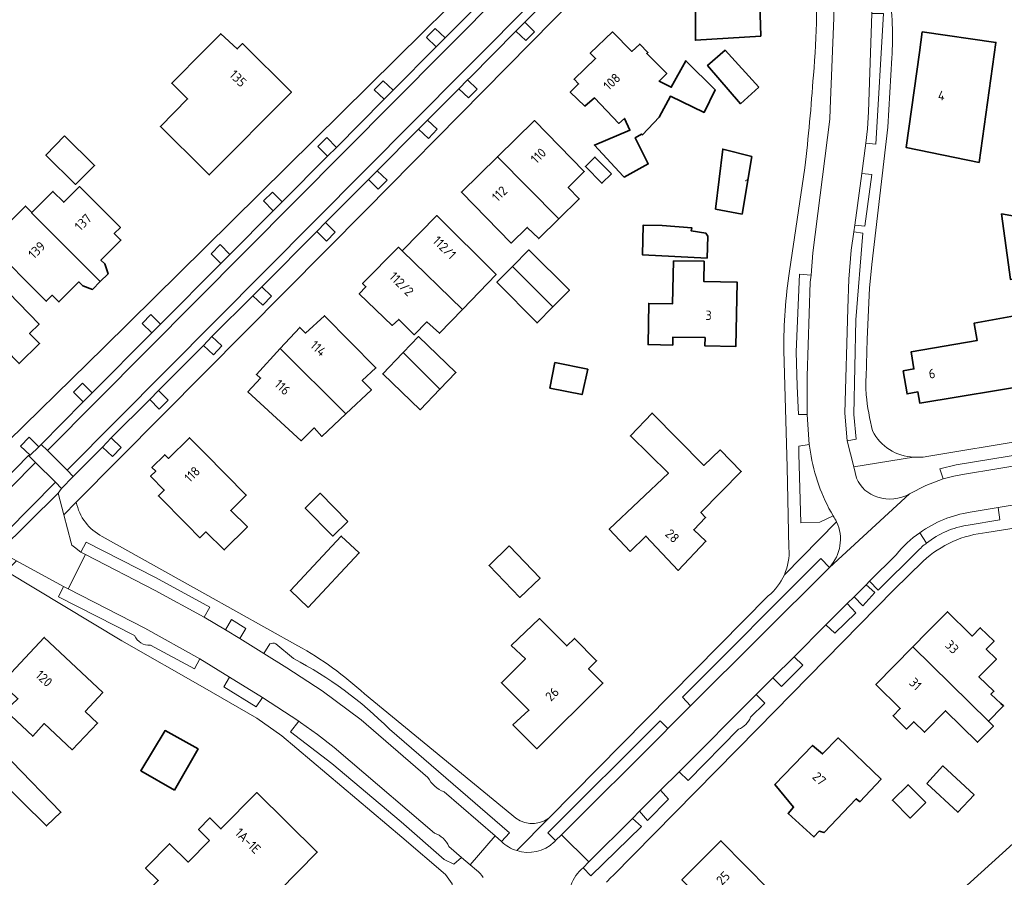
# Model space of a CAD drawing. Extents: x 152761 to 155748, y 459947 to 462743.
# Tile 132 of 256: x 153973 to 154115, y 462110 to 462233. Entities that reach past the tile are written whole.
import ezdxf
from ezdxf.enums import TextEntityAlignment as Align

# ---------------------------------------------------------------- set-up
doc = ezdxf.new("R2010")
doc.units = 0
doc.header["$LTSCALE"] = 0.75
for name, color, linetype, lineweight in [('B-RO-GR-GROENVOORZIENING-GV', 251, 'CONTINUOUS', 18), ('B-RO-IE-TERREINAFSCHEIDING_KUNSTMATIG_MUUR-G', 251, 'IE-TERREINAFSCHEIDING-KUNSTMATIG-DICHT', 18), ('B-RO-OG-BEBOUWING-GV', 6, 'CONTINUOUS', 35), ('B-RO-OG-BEBOUWING-T18', 1, 'CONTINUOUS', 18), ('B-RO-OG-TERREIN_CULTUURSCHEIDING-GV', 251, 'CONTINUOUS', 18), ('B-RO-VH-VERHARDING_ASFALT-GV', 251, 'CONTINUOUS', 18), ('B-RO-VH-VERHARDING_BEDRIJFSVLOERPLAAT-GV', 251, 'CONTINUOUS', 18), ('B-RO-VH-VERHARDING_STRAATBAKSTEEN-GV', 251, 'CONTINUOUS', 18), ('B-RO-VH-VERHARDING_TEGEL-GV', 251, 'CONTINUOUS', 18)]:
    doc.layers.add(name, color=color, linetype=linetype, lineweight=lineweight)
doc.styles.add('NLCS-ISO-M200-T18', font='NLCS-ISO.ttf', dxfattribs={"height": 0.36})
doc.linetypes.add('IE-TERREINAFSCHEIDING-KUNSTMATIG-DICHT', pattern='A,8,-1,[82,NLCS.SHX,S=0.75,R=90,X=0,Y=0],-1', length=10)

msp = doc.modelspace()

# ---------------------------------------------------------------- linework, layer by layer
at = {"layer": 'B-RO-GR-GROENVOORZIENING-GV', "flags": 128}
for points in [[(154044.584, 462231.368), (154045.996, 462230.033), (154047.256, 462231.283), (154045.847, 462232.654)], [(154034.429, 462230.384), (154033.026, 462231.724), (154031.968, 462230.673), (154031.762, 462230.468), (154033.155, 462229.105), (154033.356, 462229.307)], [(154026.998, 462222.899), (154025.575, 462224.245), (154024.29, 462222.964), (154025.714, 462221.594)], [(154036.402, 462223.092), (154037.805, 462221.786), (154039.03, 462223.045), (154037.67, 462224.373)], [(154031.932, 462218.623), (154030.629, 462217.34), (154032.064, 462215.995), (154033.315, 462217.308)], [(154017.574, 462213.432), (154018.865, 462214.709), (154017.476, 462216.116), (154016.194, 462214.817)], [(154024.717, 462211.361), (154023.441, 462210.083), (154024.858, 462208.735), (154026.131, 462210.015)], [(154009.786, 462205.61), (154011.087, 462206.907), (154009.709, 462208.297), (154008.406, 462207.03)], [(154016.061, 462202.655), (154017.45, 462201.29), (154018.701, 462202.577), (154017.318, 462203.941)], [(154002.308, 462198.094), (154003.577, 462199.371), (154002.222, 462200.791), (154000.931, 462199.456)], [(154008.161, 462194.727), (154006.882, 462193.418), (154008.301, 462192.097), (154009.56, 462193.376)], [(153992.404, 462188.137), (153993.66, 462189.391), (153992.25, 462190.758), (153991.009, 462189.494)], [(154001.037, 462187.597), (153999.812, 462186.314), (154001.255, 462185.006), (154002.453, 462186.268)], [(153983.877, 462179.529), (153982.469, 462180.925), (153981.19, 462179.64), (153982.579, 462178.261)], [(153993.359, 462179.855), (153992.123, 462178.583), (153993.454, 462177.208), (153994.754, 462178.471)], [(153974.985, 462170.611), (153976.226, 462171.831), (153974.831, 462173.199), (153973.573, 462171.92)], [(153985.334, 462171.764), (153986.782, 462170.434), (153988.035, 462171.717), (153986.583, 462173.075)]]:
    msp.add_lwpolyline(points, close=True, dxfattribs=at)
at = {"layer": 'B-RO-IE-TERREINAFSCHEIDING_KUNSTMATIG_MUUR-G', "flags": 128}
msp.add_lwpolyline([(154125.302, 462129.506), (154126.015, 462124.18), (154108.175, 462108.07), (154109.912, 462094.744)], dxfattribs=at)
at = {"layer": 'B-RO-OG-BEBOUWING-GV', "flags": 128}
for points in [[(154076.013, 462245.852), (154071.977, 462245.722), (154071.995, 462245.17), (154066.298, 462244.999), (154066.47, 462239.632), (154068.588, 462239.699), (154068.74, 462234.929), (154070.316, 462234.982), (154070.317, 462230.057), (154079.679, 462230.655), (154079.558, 462235.295), (154081.032, 462235.345), (154081.002, 462236.282), (154082.994, 462236.326), (154082.727, 462244.705), (154080.778, 462244.619), (154080.752, 462245.458), (154076.03, 462245.298)], [(154000, 462211.401), (154000.646, 462210.761), (154012.419, 462222.63), (154005.41, 462229.582), (154004.654, 462228.82), (154002.292, 462230.995), (154000, 462228.683), (153995.259, 462223.904), (153997.538, 462221.646), (153993.637, 462217.712)], [(154059.971, 462210.563), (154060.081, 462210.444), (154063.55, 462212.336), (154061.664, 462216.062), (154062.579, 462216.596), (154062.736, 462216.516), (154065.107, 462219.041), (154066.737, 462222.021), (154071.549, 462219.724), (154073.16, 462222.93), (154068.956, 462227.118), (154066.853, 462223.321), (154065.112, 462224.196), (154066.2, 462225.271), (154063.343, 462228.161), (154063.506, 462228.323), (154062.325, 462229.517), (154061.219, 462228.446), (154058.439, 462231.258), (154055.244, 462228.192), (154055.999, 462227.425), (154052.91, 462224.466), (154053.558, 462223.802), (154052.364, 462222.637), (154054.458, 462220.612), (154055.837, 462221.784), (154059.35, 462218.141), (154060.136, 462218.867), (154060.931, 462217.152), (154055.829, 462215.028)], [(154102.814, 462231.257), (154102.397, 462228.296), (154100.486, 462214.705), (154110.953, 462212.563), (154113.364, 462229.748)], [(154079.394, 462223.326), (154074.576, 462228.618), (154072.043, 462226.453), (154076.777, 462220.959)], [(154041.947, 462213.362), (154050.758, 462204.482), (154053.662, 462207.322), (154052.078, 462208.982), (154054.379, 462211.233), (154047.236, 462218.535)], [(153979.898, 462216.372), (153977.249, 462213.589), (153981.492, 462209.399), (153984.208, 462212.101)], [(154078.37, 462213.388), (154074.229, 462214.475), (154073.2, 462205.859), (154076.994, 462205.16)], [(154050.758, 462204.482), (154041.947, 462213.362), (154036.781, 462208.31), (154043.924, 462201.007), (154046.2, 462203.233), (154047.854, 462201.642)], [(154058.277, 462210.897), (154055.897, 462213.315), (154054.541, 462211.979), (154056.921, 462209.562)], [(153985.023, 462195.483), (153986.146, 462196.608), (153985.67, 462198.008), (153985.112, 462198.567), (153987.99, 462201.437), (153987.04, 462202.39), (153987.904, 462203.251), (153982.071, 462209.1), (153979.802, 462206.836), (153978.238, 462208.405), (153975.218, 462205.393), (153975.178, 462205.353)], [(153985.023, 462195.483), (153975.178, 462205.353), (153975.218, 462205.393), (153974.307, 462206.306), (153968.98, 462200.993), (153977.281, 462192.67), (153978.148, 462193.535), (153979.105, 462192.575), (153981.966, 462195.429), (153982.511, 462194.865), (153983.9, 462194.357)], [(154120.382, 462199.793), (154119.777, 462204.191), (154114.18, 462205.179), (154115.472, 462195.779), (154120.833, 462196.514)], [(154036.923, 462191.502), (154041.755, 462196.485), (154033.264, 462204.926), (154028.264, 462199.896)], [(154065.552, 462203.53), (154062.83, 462203.571), (154062.713, 462199.315), (154071.983, 462198.853), (154072.092, 462201.989), (154071.822, 462202.394), (154069.714, 462202.746), (154069.795, 462203.178)], [(154036.923, 462191.502), (154028.264, 462199.896), (154027.767, 462200.39), (154022.62, 462195.213), (154023.091, 462194.744), (154022.149, 462193.735), (154026.871, 462189.202), (154027.808, 462190.056), (154030.006, 462187.87), (154031.832, 462189.706), (154033.655, 462188.072)], [(154044.076, 462197.641), (154049.895, 462191.872), (154052.259, 462194.264), (154046.425, 462200.01)], [(154067.15, 462198.471), (154067.037, 462192.299), (154063.627, 462192.361), (154063.519, 462186.453), (154067.061, 462186.389), (154067.082, 462187.532), (154071.701, 462187.448), (154071.679, 462186.274), (154076.109, 462186.193), (154076.277, 462195.412), (154071.492, 462195.499), (154071.544, 462198.391)], [(154049.895, 462191.872), (154044.076, 462197.641), (154041.865, 462195.41), (154047.612, 462189.561)], [(153963.369, 462191.869), (153968.495, 462186.725), (153969.518, 462187.667), (153973.388, 462183.731), (153976.335, 462186.594), (153974.905, 462188.066), (153976.257, 462189.38), (153970.407, 462195.401), (153967.824, 462192.891), (153966.171, 462194.592)], [(154020.232, 462176.557), (154023.879, 462179.983), (154022.562, 462181.306), (154024.523, 462183.106), (154017.157, 462190.58), (154014.419, 462188.094), (154013.611, 462188.915), (154010.816, 462185.888)], [(154100.072, 462182.708), (154100.643, 462179.4), (154102.188, 462179.667), (154102.466, 462178.058), (154119.246, 462180.852), (154117.626, 462190.852), (154110.231, 462189.509), (154110.239, 462189.46), (154110.657, 462187.041), (154101.208, 462185.409), (154101.628, 462182.977)], [(154028.419, 462185.302), (154033.698, 462180.062), (154035.995, 462182.446), (154030.604, 462187.598)], [(154010.816, 462185.888), (154007.404, 462182.194), (154007.992, 462181.651), (154006.195, 462179.702), (154013.804, 462172.686), (154015.671, 462174.526), (154016.761, 462173.297), (154020.232, 462176.557)], [(154033.698, 462180.062), (154028.419, 462185.302), (154028.334, 462185.213), (154025.511, 462182.247), (154030.862, 462177.117)], [(154054.888, 462182.932), (154050.186, 462183.879), (154049.455, 462180.23), (154054.077, 462179.284)], [(154060.97, 462156.816), (154063.214, 462159.021), (154067.817, 462154.109), (154071.807, 462158.285), (154070.066, 462159.938), (154071.773, 462161.678), (154071.084, 462162.393), (154076.873, 462168.262), (154073.841, 462171.37), (154071.535, 462169.145), (154064.103, 462176.643), (154061.005, 462173.374), (154066.439, 462168.049), (154057.96, 462160.036)], [(153997.407, 462160.688), (153999.305, 462158.787), (154000.139, 462159.62), (154002.801, 462157.042), (154006.113, 462160.334), (154003.724, 462162.711), (154005.935, 462164.902), (154000, 462170.894), (153997.8, 462173.115), (153994.804, 462170.148), (153994.272, 462170.684), (153992.434, 462168.863), (153992.965, 462168.327), (153992.231, 462167.6), (153994.203, 462165.609), (153993.36, 462164.774)], [(154020.487, 462161.129), (154016.533, 462165.147), (154014.389, 462163.037), (154018.343, 462159.019)], [(154014.839, 462148.813), (154022.128, 462156.617), (154019.558, 462159.018), (154012.269, 462151.213)], [(154043.643, 462157.612), (154040.733, 462154.824), (154045.136, 462150.228), (154048.046, 462153.016)], [(154043.916, 462143.369), (154045.942, 462141.427), (154042.51, 462138.012), (154046.444, 462134.06), (154044.153, 462132.001), (154047.58, 462128.55), (154057.043, 462137.967), (154054.997, 462140.021), (154056.149, 462141.168), (154052.96, 462144.372), (154051.86, 462143.276), (154047.942, 462147.213)], [(154101.48, 462143.162), (154112.289, 462132.498), (154114.301, 462134.537), (154114.456, 462134.694), (154114.089, 462135.03), (154112.64, 462136.358), (154113.083, 462136.804), (154110.941, 462138.863), (154113.436, 462141.395), (154111.984, 462142.826), (154113.096, 462143.954), (154111.121, 462145.901), (154109.943, 462144.706), (154109.74, 462144.906), (154106.421, 462148.177), (154105.684, 462147.429), (154103.579, 462145.292)], [(153982.863, 462133.901), (153985.376, 462136.6), (153976.991, 462144.495), (153970.878, 462137.937), (153973.235, 462135.712), (153971.425, 462134.049), (153975.342, 462130.338), (153976.99, 462132.167), (153980.98, 462128.401), (153984.643, 462132.23)], [(154101.48, 462143.162), (154096.163, 462137.766), (154099.659, 462134.321), (154098.635, 462133.282), (154100.572, 462131.374), (154101.599, 462132.416), (154103.115, 462130.922), (154106.151, 462134.003), (154110.733, 462129.488), (154113.004, 462131.792), (154112.289, 462132.498)], [(153995.681, 462122.618), (153999.041, 462128.534), (153994.303, 462131.149), (153990.837, 462125.414)], [(154093.851, 462120.938), (154096.904, 462124.215), (154090.785, 462130.108), (154088.536, 462127.81), (154087.104, 462129.038), (154081.695, 462123.452), (154084.378, 462120.2), (154083.594, 462119.284), (154087.3, 462115.914), (154088.052, 462116.744), (154088.739, 462116.553), (154093.361, 462121.4)], [(153972.354, 462126.733), (153970.162, 462124.536), (153977.332, 462117.493), (153979.385, 462119.463)], [(154103.452, 462123.577), (154107.917, 462119.453), (154110.235, 462121.964), (154105.77, 462126.087)], [(154103.323, 462120.866), (154100.782, 462123.41), (154098.545, 462121.176), (154101.086, 462118.632)], [(154000.697, 462115.428), (153997.627, 462112.311), (153994.961, 462114.937), (153994.945, 462114.953), (153991.695, 462111.653), (153991.514, 462111.47), (153993.33, 462109.68), (153991.835, 462108.163), (153996.798, 462103.275), (153996.967, 462103.447), (153997.979, 462104.474), (153998.285, 462104.785), (153999.297, 462103.789), (153999.511, 462104.006), (154001.606, 462106.133), (154005.161, 462102.631), (154016.108, 462113.745), (154007.445, 462122.278), (154002.311, 462117.066), (154000.727, 462118.641), (153999.106, 462117.009)], [(154077.031, 462101.187), (154077.98, 462102.135), (154080.928, 462099.246), (154087.245, 462105.649), (154084.058, 462108.779), (154082.522, 462107.214), (154081.169, 462108.541), (154080.928, 462108.295), (154073.967, 462115.369), (154068.373, 462109.782), (154075.653, 462102.555)]]:
    msp.add_lwpolyline(points, close=True, dxfattribs=at)
at = {"layer": 'B-RO-OG-TERREIN_CULTUURSCHEIDING-GV', "flags": 128}
for points in [[(154094.71, 462215.314), (154096.142, 462215.16), (154097.244, 462233.907), (154095.578, 462233.904), (154095.125, 462219.805), (154094.968, 462217.388)], [(154094.145, 462210.978), (154093.147, 462203.548), (154094.584, 462203.401), (154095.596, 462210.837)], [(154092.064, 462172.67), (154093.334, 462172.914), (154093.025, 462176.463), (154093.298, 462190.009), (154094.318, 462202.44), (154093.03, 462202.599), (154092.636, 462200.001), (154092.306, 462195.825), (154092.143, 462191.639), (154091.715, 462176.633)], [(154086.884, 462196.383), (154085.202, 462196.541), (154084.761, 462185.426), (154084.871, 462180.492), (154085.058, 462176.453), (154086.32, 462176.449), (154086.34, 462181.91), (154086.758, 462195.379)], [(154117.882, 462170.917), (154107.689, 462169.251), (154105.312, 462168.636), (154105.806, 462167.203), (154107.329, 462167.6), (154108.875, 462167.894), (154118.131, 462169.398), (154120.402, 462169.767), (154120.173, 462171.291)], [(153982.251, 462156.71), (153982.9, 462156.365), (153992.909, 462151.248), (153999.922, 462147.418), (154000.741, 462148.821), (153992.949, 462153.084), (153982.985, 462158.143)], [(154089.508, 462154.542), (154088.282, 462155.808), (154068.447, 462135.967), (154069.622, 462134.688)], [(154094.754, 462152.06), (154093.045, 462150.316), (154094.305, 462149.045), (154096.036, 462150.924)], [(154092.05, 462149.345), (154089.017, 462146.316), (154090.269, 462145.123), (154093.289, 462148.026)], [(154005.042, 462144.354), (154005.89, 462145.787), (154003.81, 462147.067), (154002.948, 462145.611)], [(154084.46, 462141.747), (154081.415, 462138.705), (154082.633, 462137.462), (154085.701, 462140.522)], [(154008.251, 462135.898), (154003.568, 462138.802), (154002.723, 462137.403), (154007.388, 462134.56)], [(154066.375, 462131.437), (154065.243, 462132.566), (154049.156, 462116.511), (154050.275, 462115.401), (154051.133, 462116.224), (154065.856, 462130.916)], [(154062.286, 462119.595), (154063.455, 462118.295), (154066.46, 462121.351), (154065.318, 462122.627)], [(154054.205, 462111.501), (154055.323, 462110.334), (154062.587, 462117.426), (154061.3, 462118.581), (154055.036, 462112.348)]]:
    msp.add_lwpolyline(points, close=True, dxfattribs=at)
for points in [[(154086.619, 462172.153), (154085.114, 462171.886), (154085.141, 462170.818), (154085.395, 462160.937), (154088.129, 462161.023), (154090.038, 462161.909)], [(154109.388, 462160.599), (154113.925, 462161.371), (154113.668, 462163.123), (154109.666, 462162.447)], [(154102.458, 462159.508), (154103.427, 462158.02)], [(154103.427, 462158.02), (154102.458, 462159.508)], [(154099.069, 462156.348), (154095.259, 462152.561), (154096.478, 462151.271), (154102.118, 462156.854)], [(153980.42, 462151.473), (153979.772, 462151.777), (153979.055, 462150.329), (153989.95, 462144.766)], [(153992.216, 462143.404), (153998.526, 462139.996), (153999.283, 462141.427), (153991.436, 462145.845), (153980.42, 462151.473)], [(154009.323, 462143.568), (154008.485, 462142.213), (154011.757, 462140.164), (154016.816, 462136.874), (154022.4, 462132.701), (154031.985, 462124.436)], [(154012.721, 462141.487), (154010.187, 462143.606)], [(154079.018, 462136.324), (154067.997, 462125.234), (154069.256, 462124.014), (154076.491, 462131.34)], [(154078.219, 462133.073), (154080.232, 462135.072), (154079.018, 462136.324)], [(154032.904, 462116.459), (154020.842, 462126.79), (154018.543, 462128.751), (154016.176, 462130.606), (154013.735, 462132.333), (154013.497, 462132.488), (154012.289, 462130.995), (154018.19, 462126.429), (154028.125, 462118.067), (154034.293, 462112.699), (154035.686, 462112.04), (154036.793, 462112.988), (154034.969, 462114.543)], [(154034.304, 462122.379), (154041.627, 462116.057), (154042.54, 462115.272), (154043.682, 462116.495), (154026.455, 462131.361)]]:
    msp.add_lwpolyline(points, dxfattribs=at)
at = {"layer": 'B-RO-OG-TERREIN_CULTUURSCHEIDING-GV'}
for points in [[(154086.784, 462171.063, -0.0101372), (154086.619, 462172.153)], [(154090.038, 462161.909, -0.0928503), (154086.784, 462171.063)], [(154109.666, 462162.447, 0.1147723), (154102.458, 462159.508)], [(154103.427, 462158.02, -0.1293059), (154109.388, 462160.599)], [(154102.458, 462159.508, 0.0679463), (154099.069, 462156.348)], [(154102.118, 462156.854, -0.0335401), (154103.427, 462158.02)], [(153989.95, 462144.766, 0.3257655), (153992.216, 462143.404)], [(154010.187, 462143.606, 0.236062), (154009.323, 462143.568)], [(154026.455, 462131.361, 0.075861), (154012.721, 462141.487)], [(154076.491, 462131.34, 0.2088991), (154078.219, 462133.073)], [(154031.985, 462124.436, 0.1883089), (154034.304, 462122.379)], [(154034.969, 462114.543, 0.2182726), (154032.904, 462116.459)]]:
    msp.add_lwpolyline(points, format="xyb", dxfattribs=at)
at = {"layer": 'B-RO-VH-VERHARDING_ASFALT-GV', "flags": 128}
for points in [[(154095.317, 462255.564), (154093.736, 462265.552), (154092.579, 462265.369), (154094.177, 462255.258), (154096.805, 462239.899), (154095.143, 462239.762), (154095.479, 462236.842), (154095.578, 462233.904), (154097.244, 462233.907), (154096.142, 462215.16), (154094.71, 462215.314), (154094.145, 462210.978), (154095.596, 462210.837), (154094.584, 462203.401), (154093.147, 462203.548), (154093.03, 462202.599), (154094.318, 462202.44), (154093.298, 462190.009), (154093.025, 462176.463), (154093.334, 462172.914), (154092.064, 462172.67), (154093.002, 462168.936)], [(154090.038, 462161.909), (154088.129, 462161.023), (154085.395, 462160.937), (154085.141, 462170.818), (154085.114, 462171.886), (154086.619, 462172.153), (154086.32, 462176.449), (154085.058, 462176.453), (154084.871, 462180.492), (154084.761, 462185.426), (154085.202, 462196.541), (154086.884, 462196.383), (154087.115, 462199.599), (154089.578, 462218.756), (154089.63, 462220.23), (154090.142, 462233.278), (154090.024, 462237.008), (154088.122, 462249.291), (154087.267, 462253.796), (154086.007, 462261.682), (154084.17, 462261.388), (154084.9, 462257.587), (154085.62, 462253.824), (154086.297, 462249.975)], [(154050.535, 462250.212), (154031.358, 462231.274), (154000, 462200.31), (153985.559, 462186.049), (153969.477, 462170.389)], [(154050.517, 462237.331), (154045.847, 462232.654), (154047.256, 462231.283), (154045.996, 462230.033), (154044.584, 462231.368), (154038.008, 462224.715), (154037.67, 462224.373), (154039.03, 462223.045), (154037.805, 462221.786), (154036.402, 462223.092), (154031.932, 462218.623), (154033.315, 462217.308), (154032.064, 462215.995), (154030.629, 462217.34), (154024.717, 462211.361), (154026.131, 462210.015), (154024.858, 462208.735), (154023.441, 462210.083), (154017.318, 462203.941), (154018.701, 462202.577), (154017.45, 462201.29), (154016.061, 462202.655), (154008.161, 462194.727), (154009.56, 462193.376), (154008.301, 462192.097), (154006.882, 462193.418), (154001.037, 462187.597), (154002.453, 462186.268), (154001.255, 462185.006), (153999.812, 462186.314), (153993.359, 462179.855), (153994.754, 462178.471), (153993.454, 462177.208), (153992.123, 462178.583), (153986.583, 462173.075), (153988.035, 462171.717), (153986.782, 462170.434), (153985.334, 462171.764), (153981.153, 462167.572), (153979.491, 462165.856), (153978.976, 462165.156), (153979.789, 462162.06), (153981.585, 462163.869), (154000, 462182.453), (154023.071, 462205.734), (154039.927, 462222.825), (154066.885, 462250.159)], [(153971.166, 462166.893), (153974.739, 462170.562), (153974.985, 462170.611), (153973.573, 462171.92), (153974.831, 462173.199), (153976.226, 462171.831), (153976.537, 462172.155), (153982.579, 462178.261), (153981.19, 462179.64), (153982.469, 462180.925), (153983.877, 462179.529), (153992.404, 462188.137), (153991.009, 462189.494), (153992.25, 462190.758), (153993.66, 462189.391), (154002.308, 462198.094), (154000.931, 462199.456), (154002.222, 462200.791), (154003.577, 462199.371), (154009.786, 462205.61), (154008.406, 462207.03), (154009.709, 462208.297), (154011.087, 462206.907), (154017.574, 462213.432), (154016.194, 462214.817), (154017.476, 462216.116), (154018.865, 462214.709), (154025.714, 462221.594), (154024.29, 462222.964), (154025.575, 462224.245), (154026.998, 462222.899), (154033.155, 462229.105), (154031.762, 462230.468), (154031.968, 462230.673), (154033.026, 462231.724), (154034.429, 462230.384), (154039.05, 462235.006)], [(154090.142, 462233.278), (154089.63, 462220.23), (154089.578, 462218.756), (154087.115, 462199.599), (154086.884, 462196.383), (154086.758, 462195.379), (154086.34, 462181.91), (154086.32, 462176.449), (154086.619, 462172.153)], [(154093.404, 462167.334), (154093.002, 462168.936), (154092.064, 462172.67), (154091.715, 462176.633), (154092.143, 462191.639), (154092.306, 462195.825), (154092.636, 462200.001), (154093.03, 462202.599), (154093.147, 462203.548), (154094.145, 462210.978), (154094.71, 462215.314), (154094.968, 462217.388), (154095.125, 462219.805), (154095.578, 462233.904)], [(154094.754, 462181.784), (154094.936, 462187.228), (154095.26, 462194.518), (154095.572, 462197.911), (154097.863, 462217.614), (154098.472, 462227.523)], [(154085.991, 462211.759), (154083.797, 462196.995)], [(154205.184, 462186.967), (154198.912, 462186.105), (154166.003, 462180.767), (154117.58, 462172.772), (154103.758, 462170.491)], [(154082.986, 462185.598), (154083.477, 462168.911), (154083.708, 462157.281)], [(154100.978, 462165.065), (154103.325, 462166.283), (154105.806, 462167.203), (154105.312, 462168.636), (154107.689, 462169.251), (154117.882, 462170.917), (154120.173, 462171.291), (154120.402, 462169.767), (154124.737, 462170.463), (154129.21, 462171.186), (154128.967, 462172.692), (154143.507, 462175.049), (154143.752, 462173.589), (154147.331, 462174.154), (154147.063, 462175.526), (154149.787, 462175.982), (154167.984, 462179.027), (154168.203, 462177.525), (154178.986, 462179.267), (154178.756, 462180.715), (154211.99, 462186.064)], [(154093.002, 462168.936), (154101.576, 462170.329)], [(154101.593, 462170.328), (154101.576, 462170.329), (154093.002, 462168.936), (154093.404, 462167.334)], [(154118.131, 462169.398), (154108.875, 462167.894), (154107.329, 462167.6), (154105.806, 462167.203), (154103.325, 462166.283), (154100.978, 462165.065), (154089.508, 462154.542), (154069.622, 462134.688), (154066.375, 462131.437), (154065.856, 462130.916), (154051.133, 462116.224), (154055.036, 462112.348), (154061.3, 462118.581), (154062.286, 462119.595), (154065.318, 462122.627), (154067.997, 462125.234), (154079.018, 462136.324)], [(154089.508, 462154.542), (154100.978, 462165.065)], [(153981.585, 462163.869), (153979.789, 462162.06), (153980.843, 462158.066), (153980.934, 462157.719), (153981.317, 462157.425), (153982.251, 462156.71), (153982.985, 462158.143), (153992.949, 462153.084), (154000.741, 462148.821), (153999.922, 462147.418), (154002.948, 462145.611), (154003.81, 462147.067), (154005.89, 462145.787), (154005.042, 462144.354), (154008.485, 462142.213), (154009.323, 462143.568)], [(154112.077, 462159.521), (154119.558, 462160.715), (154119.306, 462162.254), (154118.847, 462162.183), (154118.587, 462163.928), (154113.668, 462163.123), (154113.925, 462161.371), (154109.388, 462160.599)], [(154109.666, 462162.447), (154113.668, 462163.123), (154118.587, 462163.928)], [(154083.057, 462153.492), (154090.526, 462161.064)], [(154090.526, 462161.064), (154083.057, 462153.492)], [(154013.328, 462143.309), (154000, 462150.751), (153985.296, 462158.979)], [(154031.985, 462124.436), (154022.4, 462132.701), (154016.816, 462136.874), (154011.757, 462140.164), (154008.485, 462142.213), (154005.042, 462144.354), (154002.948, 462145.611), (153999.922, 462147.418), (153992.909, 462151.248), (153982.9, 462156.365), (153980.42, 462151.473), (153991.436, 462145.845), (153999.283, 462141.427), (154003.568, 462138.802)], [(154050.275, 462115.401), (154049.156, 462116.511), (154065.243, 462132.566), (154066.375, 462131.437), (154069.622, 462134.688), (154068.447, 462135.967), (154088.282, 462155.808), (154089.508, 462154.542)], [(154102.118, 462156.854), (154096.478, 462151.271), (154095.259, 462152.561), (154094.754, 462152.06), (154096.036, 462150.924), (154094.305, 462149.045), (154093.045, 462150.316), (154092.05, 462149.345), (154093.289, 462148.026), (154090.269, 462145.123), (154089.017, 462146.316), (154084.46, 462141.747), (154085.701, 462140.522), (154082.633, 462137.462), (154081.415, 462138.705), (154079.018, 462136.324), (154080.232, 462135.072), (154078.219, 462133.073)], [(154079.018, 462136.324), (154081.415, 462138.705), (154084.46, 462141.747), (154089.017, 462146.316), (154092.05, 462149.345), (154093.045, 462150.316), (154094.754, 462152.06), (154095.259, 462152.561), (154099.069, 462156.348)], [(153989.95, 462144.766), (153979.055, 462150.329), (153979.772, 462151.777), (153973.029, 462155.5), (153971.551, 462153.99), (153988.11, 462143.995), (154000, 462137.22), (154007.476, 462132.96), (154011.052, 462130.391), (154028.253, 462115.878), (154034.487, 462110.523), (154035.429, 462109.19), (154035.61, 462107.59), (154035.402, 462106.131), (154034.473, 462104.589)], [(154058.456, 462110.344), (154079.214, 462131.41), (154098.728, 462151.34), (154102.964, 462155.434)], [(154080.734, 462150.455), (154049.314, 462118.632), (154049.302, 462118.623), (154044.697, 462113.96)], [(154038.938, 462111.173), (154038.021, 462111.941), (154036.793, 462112.988), (154035.686, 462112.04), (154034.293, 462112.699), (154028.125, 462118.067), (154018.19, 462126.429), (154012.289, 462130.995), (154013.497, 462132.488), (154008.251, 462135.898), (154007.388, 462134.56), (154002.723, 462137.403), (154003.568, 462138.802), (153999.283, 462141.427), (153998.526, 462139.996), (153992.216, 462143.404)], [(154010.187, 462143.606), (154012.721, 462141.487)], [(154003.568, 462138.802), (154008.251, 462135.898), (154013.497, 462132.488), (154013.735, 462132.333), (154016.176, 462130.606), (154018.543, 462128.751), (154020.842, 462126.79), (154032.904, 462116.459)], [(154043.99, 462119.085), (154022.909, 462136.421)], [(154026.455, 462131.361), (154043.682, 462116.495), (154042.54, 462115.272)], [(154076.491, 462131.34), (154069.256, 462124.014), (154067.997, 462125.234), (154065.318, 462122.627)], [(154034.969, 462114.543), (154036.793, 462112.988), (154038.021, 462111.941), (154041.627, 462116.057), (154034.304, 462122.379)], [(154065.318, 462122.627), (154066.46, 462121.351), (154063.455, 462118.295), (154062.286, 462119.595), (154061.3, 462118.581), (154062.587, 462117.426), (154055.323, 462110.334), (154054.205, 462111.501)], [(154044.697, 462113.96), (154049.302, 462118.623)], [(154054.205, 462111.501), (154055.036, 462112.348), (154051.133, 462116.224), (154050.275, 462115.401)], [(154042.54, 462115.272), (154041.627, 462116.057), (154038.021, 462111.941), (154038.938, 462111.173)], [(154050.061, 462115.184), (154050.042, 462115.167)], [(154050.042, 462115.167), (154050.061, 462115.184)]]:
    msp.add_lwpolyline(points, dxfattribs=at)
at = {"layer": 'B-RO-VH-VERHARDING_ASFALT-GV'}
for points in [[(154087.401, 462242.168, -0.0421918), (154087.21, 462225.032)], [(154098.472, 462227.523, 0.0420048), (154098.152, 462237.189)], [(154087.21, 462225.032, -0.0113705), (154085.991, 462211.759)], [(154083.797, 462196.995, 0.0395775), (154082.986, 462185.598)], [(154094.779, 462179.258, -0.03048), (154094.754, 462181.784)], [(154095.705, 462174.095, -0.0379573), (154094.779, 462179.258)], [(154101.576, 462170.329, -0.2744902), (154095.705, 462174.095)], [(154086.619, 462172.153, 0.0101372), (154086.784, 462171.063)], [(154086.784, 462171.063, 0.0928503), (154090.038, 462161.909)], [(154103.758, 462170.491, -0.0789882), (154101.593, 462170.328)], [(154093.404, 462167.334, 0.2322519), (154096.43, 462164.608)], [(154096.43, 462164.608, -0.2322519), (154093.404, 462167.334)], [(154096.43, 462164.608, 0.2126391), (154100.978, 462165.065)], [(154100.978, 462165.065, -0.2126391), (154096.43, 462164.608)], [(153985.296, 462158.979, -0.2259143), (153981.585, 462163.869)], [(154090.526, 462161.064, 0.0427109), (154090.038, 462161.909)], [(154090.038, 462161.909, -0.0427109), (154090.526, 462161.064)], [(154102.458, 462159.508, -0.1147723), (154109.666, 462162.447)], [(154089.508, 462154.542, 0.3069497), (154090.526, 462161.064)], [(154090.526, 462161.064, -0.3069497), (154089.508, 462154.542)], [(154109.388, 462160.599, 0.1293059), (154103.427, 462158.02)], [(154099.069, 462156.348, -0.0679463), (154102.458, 462159.508)], [(154102.964, 462155.434, -0.1666751), (154112.077, 462159.521)], [(154083.708, 462157.281, -0.1216589), (154083.057, 462153.492)], [(154103.427, 462158.02, 0.0335401), (154102.118, 462156.854)], [(154083.057, 462153.492, -0.1213032), (154080.734, 462150.455)], [(153992.216, 462143.404, -0.3257655), (153989.95, 462144.766)], [(154009.323, 462143.568, -0.236062), (154010.187, 462143.606)], [(154022.909, 462136.421, 0.0578582), (154013.328, 462143.309)], [(154012.721, 462141.487, -0.075861), (154026.455, 462131.361)], [(154078.219, 462133.073, -0.2088991), (154076.491, 462131.34)], [(154034.304, 462122.379, -0.1883089), (154031.985, 462124.436)], [(154049.302, 462118.623, -0.3700894), (154043.99, 462119.085)], [(154032.904, 462116.459, -0.2182726), (154034.969, 462114.543)], [(154044.697, 462113.96, -0.1189484), (154042.54, 462115.272)], [(154042.54, 462115.272, 0.1189484), (154044.697, 462113.96)], [(154050.042, 462115.167, -0.273739), (154044.697, 462113.96)], [(154044.697, 462113.96, 0.273739), (154050.042, 462115.167)], [(154050.275, 462115.401, -0.0162567), (154050.061, 462115.184)], [(154050.061, 462115.184, 0.0162567), (154050.275, 462115.401)], [(154038.938, 462111.173, -0.0765635), (154039.885, 462110.121)], [(154039.885, 462110.121, 0.0765635), (154038.938, 462111.173)], [(154052.643, 462104.699, -0.2867297), (154053.442, 462110.736)], [(154053.442, 462110.736, 0.2867297), (154052.643, 462104.699)], [(154053.442, 462110.736, -0.0484292), (154054.205, 462111.501)], [(154054.205, 462111.501, 0.0484292), (154053.442, 462110.736)], [(154057.589, 462109.438, -0.0671226), (154058.456, 462110.344)]]:
    msp.add_lwpolyline(points, format="xyb", dxfattribs=at)
at = {"layer": 'B-RO-VH-VERHARDING_ASFALT-GV', "flags": 128}
msp.add_lwpolyline([(153979.772, 462151.777), (153980.42, 462151.473), (153982.9, 462156.365), (153982.251, 462156.71), (153981.317, 462157.425), (153980.934, 462157.719), (153980.843, 462158.066), (153979.789, 462162.06), (153978.976, 462165.156), (153970.556, 462156.868), (153973.029, 462155.5)], close=True, dxfattribs=at)
at = {"layer": 'B-RO-VH-VERHARDING_BEDRIJFSVLOERPLAAT-GV', "flags": 128}
msp.add_lwpolyline([(153975.748, 462169.558), (153978.593, 462166.757), (153979.491, 462165.856), (153981.153, 462167.572), (153980.263, 462168.455), (153977.443, 462171.268), (153976.537, 462172.155), (153976.226, 462171.831), (153974.985, 462170.611), (153974.739, 462170.562)], close=True, dxfattribs=at)
at = {"layer": 'B-RO-VH-VERHARDING_STRAATBAKSTEEN-GV', "flags": 128}
msp.add_lwpolyline([(154083.768, 462278.393), (154072.285, 462266.795), (154071.652, 462266.124), (154070.497, 462264.925), (154034.24, 462228.434), (153977.443, 462171.268), (153980.263, 462168.455), (154037.092, 462225.619), (154070.574, 462259.299), (154074.345, 462263.044), (154079.24, 462267.899), (154090.083, 462278.678)], dxfattribs=at)
msp.add_lwpolyline([(153978.593, 462166.757), (153975.748, 462169.558), (153961.7, 462155.385), (153964.552, 462152.587)], close=True, dxfattribs=at)
at = {"layer": 'B-RO-VH-VERHARDING_TEGEL-GV', "flags": 128}
for points in [[(154090.083, 462278.678), (154079.24, 462267.899), (154074.345, 462263.044), (154070.574, 462259.299), (154037.092, 462225.619), (153980.263, 462168.455), (153981.153, 462167.572)], [(154039.05, 462235.006), (154034.429, 462230.384), (154033.356, 462229.307), (154033.155, 462229.105), (154026.998, 462222.899), (154025.714, 462221.594), (154018.865, 462214.709), (154017.574, 462213.432), (154011.087, 462206.907), (154009.786, 462205.61), (154003.577, 462199.371), (154002.308, 462198.094), (153993.66, 462189.391), (153992.404, 462188.137), (153983.877, 462179.529), (153982.579, 462178.261), (153976.537, 462172.155), (153977.443, 462171.268), (154034.24, 462228.434), (154070.497, 462264.925)], [(153981.153, 462167.572), (153985.334, 462171.764), (153986.583, 462173.075), (153992.123, 462178.583), (153993.359, 462179.855), (153999.812, 462186.314), (154001.037, 462187.597), (154006.882, 462193.418), (154008.161, 462194.727), (154016.061, 462202.655), (154017.318, 462203.941), (154023.441, 462210.083), (154024.717, 462211.361), (154030.629, 462217.34), (154031.932, 462218.623), (154036.402, 462223.092), (154037.67, 462224.373), (154038.008, 462224.715), (154044.584, 462231.368), (154045.847, 462232.654), (154050.517, 462237.331)]]:
    msp.add_lwpolyline(points, dxfattribs=at)
for points in [[(153971.166, 462166.893), (153962.999, 462158.506), (153960.808, 462156.255), (153961.7, 462155.385), (153975.748, 462169.558), (153974.739, 462170.562)], [(153978.976, 462165.156), (153979.491, 462165.856), (153978.593, 462166.757), (153964.552, 462152.587), (153965.458, 462151.688), (153970.556, 462156.868)]]:
    msp.add_lwpolyline(points, close=True, dxfattribs=at)

# ---------------------------------------------------------------- texts
at = {"layer": 'B-RO-OG-BEBOUWING-T18', "style": 'NLCS-ISO-M200-T18'}
for s, rotation, p in [('135', 315.2, (154004.773, 462224.58)), ('108', 43.8, (154058.335, 462224.124)), ('4', 352, (154105.571, 462222.142)), ('110', 44.4, (154047.809, 462213.5)), ('112', 44.4, (154042.241, 462208.054)), ('1', 353.2, (154077.669, 462209.547)), ('137', 45, (153982.566, 462203.979)), ('112/1', 315.2, (154034.354, 462200.349)), ('139', 44.9, (153975.928, 462200.002)), ('112/2', 315.2, (154028.189, 462195.141)), ('3', 359, (154072.19, 462190.65)), ('114', 317.3, (154016.273, 462185.902)), ('6', 9.8, (154104.202, 462182.295)), ('116', 317.3, (154011.134, 462180.337)), ('118', 44.7, (153998.181, 462167.863)), ('28', 316.3, (154067.002, 462159.047)), ('33', 315.4, (154107.074, 462143.141)), ('120', 317, (153976.971, 462138.607)), ('31', 315.4, (154101.845, 462137.833)), ('26', 44.8, (154049.771, 462136.374)), ('27', 315.9, (154088.057, 462124.272)), ('1A-1E', 315.2, (154006.187, 462115.364)), ('25', 45, (154074.271, 462110.019))]:
    msp.add_text(s, height=1.35, rotation=rotation, dxfattribs=at).set_placement(p, align=Align.MIDDLE)

doc.saveas('drawing.dxf')
